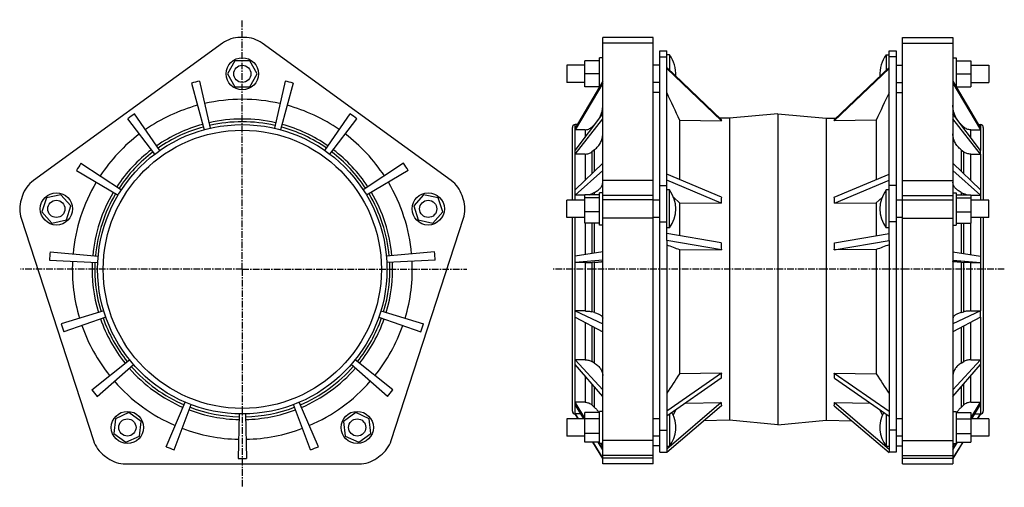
# Model space of a CAD drawing. Header units: millimetres. Extents: x -172 to 744, y -112 to 324.
import ezdxf

# ---------------------------------------------------------------- set-up
doc = ezdxf.new("R2010")
doc.units = ezdxf.units.MM
doc.header["$LTSCALE"] = 16.335
doc.linetypes.add('CENTER', pattern=[0.6, 0.375, -0.075, 0.075, -0.075])
doc.layers.get('0').update_dxf_attribs({"linetype": 'CONTINUOUS'})
doc.layers.add('DEFAULT_1', color=7, linetype='CENTER')

msp = doc.modelspace()

# ---------------------------------------------------------------- linework, layer by layer
at = {"color": 7, "linetype": 'Continuous'}
for p, q in [((37, 307), (33, 307)), ((370.58, -89.98), (370.58, 307)), ((417.58, 307), (370.58, 307)), ((417.58, -89.98), (417.58, 307)), ((649.58, -89.98), (649.58, 307)), ((649.58, 307), (696.58, 307)), ((696.58, 307), (696.58, -89.98)), ((16.54, 301.65), (-159.49, 173.76)), ((229.49, 173.76), (53.46, 301.65)), ((423.58, -79.21), (423.58, 294.66)), ((423.58, 294.66), (430.08, 294.66)), ((430.08, 118.03), (430.08, 294.66)), ((637.08, 118.03), (637.08, 294.66)), ((637.08, 294.66), (643.58, 294.66)), ((643.58, 294.66), (643.58, -79.21)), ((28.07, 285.16), (21.14, 273.16)), ((41.93, 285.16), (28.07, 285.16)), ((48.86, 273.16), (41.93, 285.16)), ((354.03, 261.16), (354.03, 285.16)), ((367.58, 285.16), (354.03, 285.16)), ((367.58, 261.27), (367.58, 288.16)), ((370.58, 288.16), (367.58, 288.16)), ((432.7, 290.76), (430.08, 290.76)), ((432.7, 290.76), (432.7, 276.58)), ((634.45, 290.76), (634.45, 276.58)), ((634.45, 290.76), (637.08, 290.76)), ((696.58, 288.16), (699.58, 288.16)), ((699.58, 288.16), (699.58, 261.27)), ((699.58, 285.16), (713.13, 285.16)), ((713.13, 285.16), (713.13, 261.16)), ((337.08, 281.16), (337.08, 265.16)), ((354.03, 281.16), (337.08, 281.16)), ((423.58, 281.16), (417.58, 281.16)), ((480.87, 230.51), (430.08, 279.09)), ((481.03, 229.46), (430.08, 278.2)), ((586.13, 229.46), (637.08, 278.2)), ((586.29, 230.51), (637.08, 279.09)), ((643.58, 281.16), (649.58, 281.16)), ((713.13, 281.16), (730.08, 281.16)), ((730.08, 281.16), (730.08, 265.16)), ((-4.81, 266.39), (5.16, 222.51)), ((21.14, 273.16), (28.07, 261.16)), ((41.93, 261.16), (48.86, 273.16)), ((74.81, 266.39), (64.84, 222.51)), ((370.58, 266.39), (344.88, 222.51)), ((367.58, 273.16), (354.03, 273.16)), ((696.58, 266.39), (722.28, 222.51)), ((699.58, 273.16), (713.13, 273.16)), ((-12.42, 264.49), (-0.54, 221.08)), ((28.07, 261.16), (41.93, 261.16)), ((82.42, 264.49), (70.54, 221.08)), ((354.03, 265.16), (337.08, 265.16)), ((370.58, 264.49), (344.88, 221.08)), ((367.51, 261.16), (354.03, 261.16)), ((423.58, 265.16), (417.58, 265.16)), ((643.58, 265.16), (649.58, 265.16)), ((696.58, 264.49), (722.28, 221.08)), ((699.64, 261.16), (713.13, 261.16)), ((713.13, 265.16), (730.08, 265.16)), ((423.58, 255.66), (417.58, 255.66)), ((643.58, 255.66), (649.58, 255.66)), ((-46.53, 198.38), (-71.62, 231.37)), ((-41.78, 201.83), (-65.4, 235.88)), ((111.78, 201.83), (135.4, 235.88)), ((116.53, 198.38), (141.62, 231.37)), ((344.88, 201.83), (370.58, 235.88)), ((344.88, 198.38), (370.58, 231.37)), ((442, 230.14), (442, 174.85)), ((442, 230.14), (481.03, 229.46)), ((488.58, 231.71), (479.45, 231.87)), ((533.58, 235.94), (488.58, 231.71)), ((488.58, 231.71), (488.58, -49.39)), ((533.58, 235.94), (533.58, -53.62)), ((533.58, 235.94), (578.58, 231.71)), ((578.58, 231.71), (587.71, 231.87)), ((578.58, 231.71), (578.58, -49.39)), ((625.16, 230.14), (586.13, 229.46)), ((625.16, 230.14), (625.16, 174.85)), ((722.28, 201.83), (696.58, 235.88)), ((722.28, 198.38), (696.58, 231.37)), ((342.28, 155.4), (342.28, 223.26)), ((346.84, 225.86), (344.88, 225.86)), ((344.88, 221.08), (344.88, 222.51)), ((354.05, 221.08), (344.88, 221.08)), ((362.96, 226.08), (360.42, 223.63)), ((704.19, 226.08), (706.74, 223.63)), ((713.11, 221.08), (722.28, 221.08)), ((720.32, 225.86), (722.28, 225.86)), ((722.28, 222.51), (722.28, 221.08)), ((724.88, 223.26), (724.88, 155.4)), ((344.88, 198.38), (344.88, 201.83)), ((362.96, 202.51), (360.42, 200.48)), ((704.19, 202.51), (706.74, 200.48)), ((722.28, 198.38), (722.28, 201.83)), ((354.05, 198.38), (344.88, 198.38)), ((713.11, 198.38), (722.28, 198.38)), ((-115.19, 189.82), (-77.58, 165.11)), ((185.2, 189.82), (147.58, 165.11)), ((370.58, 189.82), (344.88, 165.11)), ((696.58, 189.82), (722.28, 165.11)), ((-119.35, 183.17), (-80.7, 160.13)), ((189.36, 183.17), (150.7, 160.13)), ((370.58, 183.17), (344.88, 160.13)), ((481.03, 158.39), (430.08, 179.88)), ((586.13, 158.39), (637.08, 179.88)), ((696.58, 183.17), (722.28, 160.13)), ((344.88, 160.13), (344.88, 165.11)), ((480.87, 152.61), (430.08, 174.03)), ((586.29, 152.61), (637.08, 174.03)), ((722.28, 165.11), (722.28, 160.13)), ((-169.66, 159.76), (-170.89, 155.95)), ((-147.36, 157.7), (-151.65, 144.52)), ((-133.81, 160.58), (-147.36, 157.7)), ((-124.54, 150.28), (-133.81, 160.58)), ((203.81, 160.58), (194.54, 150.28)), ((217.36, 157.7), (203.81, 160.58)), ((221.65, 144.52), (217.36, 157.7)), ((240.89, 155.95), (239.66, 159.76)), ((354.03, 160.13), (344.88, 160.13)), ((354.03, 134.22), (354.03, 160.58)), ((367.58, 160.58), (354.03, 160.58)), ((367.58, 157.7), (354.03, 157.7)), ((362.96, 162.78), (360.42, 161.48)), ((367.58, 132.4), (367.58, 162.4)), ((370.58, 162.4), (367.58, 162.4)), ((432.7, 165), (430.08, 165)), ((432.7, 129.8), (432.7, 165)), ((436.61, 157.96), (442, 152.91)), ((625.16, 152.91), (630.55, 157.96)), ((637.08, 165), (634.45, 165)), ((634.45, 129.8), (634.45, 165)), ((696.58, 162.4), (699.58, 162.4)), ((699.58, 162.4), (699.58, 132.4)), ((699.58, 160.58), (713.13, 160.58)), ((699.58, 157.7), (713.13, 157.7)), ((704.19, 162.78), (706.74, 161.48)), ((713.13, 160.58), (713.13, 134.22)), ((713.13, 160.13), (722.28, 160.13)), ((-128.82, 137.1), (-124.54, 150.28)), ((194.54, 150.28), (198.82, 137.1)), ((337.08, 139.4), (337.08, 155.4)), ((354.03, 155.4), (337.08, 155.4)), ((423.58, 155.4), (417.58, 155.4)), ((442, 152.91), (442, 122.41)), ((442, 152.91), (480.87, 152.61)), ((586.29, 152.61), (625.16, 152.91)), ((625.16, 152.91), (625.16, 122.41)), ((649.58, 155.4), (643.58, 155.4)), ((730.08, 155.4), (713.13, 155.4)), ((730.08, 139.4), (730.08, 155.4)), ((-170.89, 138.65), (-103.66, -68.29)), ((-151.65, 144.52), (-142.37, 134.22)), ((173.66, -68.29), (240.89, 138.65)), ((212.37, 134.22), (221.65, 144.52)), ((354.03, 139.4), (337.08, 139.4)), ((342.28, -40.85), (342.28, 139.4)), ((367.58, 144.52), (354.03, 144.52)), ((423.58, 139.4), (417.58, 139.4)), ((649.58, 139.4), (643.58, 139.4)), ((699.58, 144.52), (713.13, 144.52)), ((730.08, 139.4), (713.13, 139.4)), ((724.88, 139.4), (724.88, -40.85)), ((-142.37, 134.22), (-128.82, 137.1)), ((198.82, 137.1), (212.37, 134.22)), ((367.58, 134.22), (354.03, 134.22)), ((370.58, 132.4), (367.58, 132.4)), ((432.7, 129.8), (430.08, 129.8)), ((637.08, 129.8), (634.45, 129.8)), ((696.58, 132.4), (699.58, 132.4)), ((699.58, 134.22), (713.13, 134.22)), ((480.87, 115.83), (430.08, 124.43)), ((586.29, 115.83), (637.08, 124.43)), ((481.03, 109.4), (430.08, 118.03)), ((430.08, 118.02), (430.08, -79.28)), ((586.13, 109.4), (637.08, 118.03)), ((637.08, 118.02), (637.08, -79.28)), ((-143.96, 107.44), (-99.14, 103.36)), ((213.96, 107.44), (169.15, 103.36)), ((370.58, 107.44), (344.88, 103.36)), ((344.88, 97.5), (344.88, 103.36)), ((442, 109.52), (442, -6.09)), ((442, 109.52), (481.03, 109.4)), ((625.16, 109.52), (586.13, 109.4)), ((625.16, 109.52), (625.16, -6.09)), ((696.58, 107.44), (722.28, 103.36)), ((722.28, 103.36), (722.28, 97.5)), ((-144.5, 99.62), (-99.55, 97.5)), ((214.5, 99.62), (169.55, 97.5)), ((370.58, 99.62), (344.88, 97.5)), ((354.05, 97.5), (344.88, 97.5)), ((362.96, 97.75), (360.42, 97.63)), ((696.58, 99.62), (722.28, 97.5)), ((704.19, 97.75), (706.74, 97.63)), ((713.11, 97.5), (722.28, 97.5)), ((-93.98, 52.34), (-133.67, 40.39)), ((-92.17, 46.75), (-131.29, 33.08)), ((162.17, 46.75), (201.29, 33.08)), ((163.99, 52.34), (203.67, 40.39)), ((344.88, 46.75), (344.88, 52.34)), ((344.88, 52.34), (370.58, 40.39)), ((354.05, 52.34), (344.88, 52.34)), ((344.88, 46.75), (370.58, 33.08)), ((362.96, 50.84), (360.42, 51.58)), ((722.28, 52.34), (696.58, 40.39)), ((722.28, 46.75), (696.58, 33.08)), ((704.19, 50.84), (706.74, 51.58)), ((713.11, 52.34), (722.28, 52.34)), ((722.28, 46.75), (722.28, 52.34)), ((-105.24, -21.2), (-70.12, 6.94)), ((-100.21, -27.21), (-66.35, 2.43)), ((170.21, -27.21), (136.35, 2.43)), ((175.24, -21.2), (140.12, 6.94)), ((370.58, -21.2), (344.88, 6.94)), ((344.88, 2.43), (344.88, 6.94)), ((354.05, 6.94), (344.88, 6.94)), ((370.58, -27.21), (344.88, 2.43)), ((362.96, 3.69), (360.42, 5.29)), ((696.58, -21.2), (722.28, 6.94)), ((696.58, -27.21), (722.28, 2.43)), ((704.19, 3.69), (706.74, 5.29)), ((713.11, 6.94), (722.28, 6.94)), ((722.28, 6.94), (722.28, 2.43)), ((481.03, -5.6), (430.08, -41.05)), ((481.03, -5.6), (442, -6.09)), ((586.13, -5.6), (637.08, -41.05)), ((586.13, -5.6), (625.16, -6.09)), ((480.87, -10.21), (430.08, -45.56)), ((586.29, -10.21), (637.08, -45.56)), ((-35.79, -74.01), (-18.06, -32.65)), ((-28.52, -76.94), (-12.61, -34.85)), ((98.52, -76.94), (82.61, -34.85)), ((105.79, -74.01), (88.06, -32.65)), ((354.03, -47.38), (344.88, -32.65)), ((344.88, -34.85), (344.88, -32.65)), ((354.05, -32.65), (344.88, -32.65)), ((352.96, -48.08), (344.88, -34.85)), ((362.96, -37.42), (360.42, -35.07)), ((480.87, -32.95), (430.08, -76.21)), ((481.03, -35.87), (430.08, -79.28)), ((447.46, -33.46), (480.87, -32.95)), ((586.13, -35.87), (637.08, -79.28)), ((586.29, -32.95), (619.7, -33.46)), ((586.29, -32.95), (637.08, -76.21)), ((704.19, -37.42), (706.74, -35.07)), ((713.11, -32.65), (722.28, -32.65)), ((713.13, -47.38), (722.28, -32.65)), ((714.2, -48.08), (722.28, -34.85)), ((722.28, -32.65), (722.28, -34.85)), ((-70.53, -42.3), (-83.19, -47.94)), ((-59.32, -50.45), (-70.53, -42.3)), ((32.06, -43.51), (31.16, -84.94)), ((37.94, -43.51), (38.84, -84.94)), ((140.53, -42.3), (129.32, -50.45)), ((153.19, -47.94), (140.53, -42.3)), ((344.88, -43.51), (347.72, -48.08)), ((344.88, -43.51), (344.88, -43.54)), ((350.17, -43.51), (344.88, -43.51)), ((347.7, -48.08), (344.88, -43.54)), ((354.03, -69.86), (354.03, -42.3)), ((367.58, -42.3), (354.03, -42.3)), ((367.58, -71.08), (367.58, -41.08)), ((370.58, -41.08), (367.58, -41.08)), ((432.7, -43.73), (432.7, -73.68)), ((436.2, -44.52), (438.9, -39.42)), ((628.26, -39.42), (630.96, -44.52)), ((634.45, -43.73), (634.45, -73.68)), ((696.58, -41.08), (699.58, -41.08)), ((699.58, -41.08), (699.58, -71.08)), ((699.58, -42.3), (713.13, -42.3)), ((713.13, -42.3), (713.13, -69.86)), ((716.99, -43.51), (722.28, -43.51)), ((722.28, -43.51), (719.44, -48.08)), ((719.46, -48.08), (722.28, -43.54)), ((722.28, -43.54), (722.28, -43.51)), ((-83.19, -47.94), (-84.63, -61.72)), ((-60.77, -64.23), (-59.32, -50.45)), ((129.32, -50.45), (130.77, -64.23)), ((154.64, -61.72), (153.19, -47.94)), ((337.08, -48.08), (337.08, -64.08)), ((354.03, -48.08), (337.08, -48.08)), ((367.58, -47.94), (354.03, -47.94)), ((423.58, -48.08), (417.58, -48.08)), ((488.58, -49.39), (464.66, -49.81)), ((533.58, -53.62), (488.58, -49.39)), ((533.58, -53.62), (578.58, -49.39)), ((578.58, -49.39), (602.49, -49.81)), ((649.58, -48.08), (643.58, -48.08)), ((699.58, -47.94), (713.13, -47.94)), ((730.08, -48.08), (713.13, -48.08)), ((730.08, -48.08), (730.08, -64.08)), ((-84.63, -61.72), (-73.42, -69.86)), ((143.43, -69.86), (154.64, -61.72)), ((354.03, -64.08), (337.08, -64.08)), ((367.58, -61.72), (354.03, -61.72)), ((423.58, -64.08), (417.58, -64.08)), ((649.58, -64.08), (643.58, -64.08)), ((699.58, -61.72), (713.13, -61.72)), ((730.08, -64.08), (713.13, -64.08)), ((-73.42, -69.86), (-60.77, -64.23)), ((130.77, -64.23), (143.43, -69.86)), ((367.58, -69.86), (354.03, -69.86)), ((370.58, -84.98), (361.2, -69.86)), ((361.23, -69.86), (370.58, -84.94)), ((370.58, -76.94), (366.26, -69.86)), ((370.58, -71.08), (367.58, -71.08)), ((370.58, -74.01), (368.76, -71.08)), ((696.58, -76.94), (700.9, -69.86)), ((705.93, -69.86), (696.58, -84.94)), ((696.58, -84.98), (705.96, -69.86)), ((696.58, -71.08), (699.58, -71.08)), ((696.58, -74.01), (698.4, -71.08)), ((699.58, -69.86), (713.13, -69.86)), ((-93.48, -82.29), (-90.25, -84.64)), ((160.25, -84.64), (163.49, -82.29)), ((423.58, -73.34), (417.58, -73.34)), ((423.58, -79.21), (430.08, -79.21)), ((432.7, -73.68), (430.08, -73.68)), ((637.08, -73.68), (634.45, -73.68)), ((643.58, -79.21), (637.08, -79.21)), ((643.58, -73.34), (649.58, -73.34)), ((-73.79, -89.98), (143.79, -89.98)), ((417.58, -89.98), (370.58, -89.98)), ((649.58, -89.98), (696.58, -89.98))]:
    msp.add_line(p, q, dxfattribs=at)
at = {"color": 9, "linetype": 'Continuous'}
for p, q in [((417.58, 301.65), (370.58, 301.65)), ((649.58, 301.65), (696.58, 301.65)), ((423.58, 288.93), (430.08, 288.93)), ((643.58, 288.93), (637.08, 288.93)), ((344.88, 222.51), (344.88, 225.86)), ((344.88, 201.83), (344.88, 221.08)), ((354.05, 221.08), (354.05, 213.98)), ((360.42, 223.63), (360.42, 222.42)), ((362.96, 225.79), (362.96, 226.08)), ((704.19, 226.08), (704.19, 225.79)), ((706.74, 222.42), (706.74, 223.63)), ((713.11, 213.98), (713.11, 221.08)), ((722.28, 225.86), (722.28, 222.51)), ((722.28, 221.08), (722.28, 201.83)), ((362.96, 182.5), (362.96, 202.51)), ((704.19, 202.51), (704.19, 182.5)), ((344.88, 165.11), (344.88, 198.38)), ((354.05, 198.38), (354.05, 173.93)), ((360.42, 200.48), (360.42, 180.05)), ((706.74, 180.05), (706.74, 200.48)), ((713.11, 173.93), (713.11, 198.38)), ((722.28, 198.38), (722.28, 165.11)), ((417.58, 173.76), (370.58, 173.76)), ((423.58, 169.04), (430.08, 169.04)), ((643.58, 169.04), (637.08, 169.04)), ((649.58, 173.76), (696.58, 173.76)), ((344.88, 155.4), (344.88, 160.13)), ((360.42, 161.48), (360.42, 160.58)), ((362.96, 160.58), (362.96, 162.78)), ((417.58, 159.76), (370.58, 159.76)), ((417.58, 155.95), (370.58, 155.95)), ((649.58, 159.76), (696.58, 159.76)), ((649.58, 155.95), (696.58, 155.95)), ((704.19, 162.78), (704.19, 160.58)), ((706.74, 160.58), (706.74, 161.48)), ((722.28, 160.13), (722.28, 155.4)), ((344.88, 103.36), (344.88, 139.4)), ((417.58, 138.65), (370.58, 138.65)), ((649.58, 138.65), (696.58, 138.65)), ((722.28, 139.4), (722.28, 103.36)), ((354.05, 134.22), (354.05, 104.82)), ((360.42, 134.22), (360.42, 105.83)), ((362.96, 106.23), (362.96, 134.22)), ((423.58, 135.5), (430.08, 135.5)), ((643.58, 135.5), (637.08, 135.5)), ((704.19, 134.22), (704.19, 106.23)), ((706.74, 105.83), (706.74, 134.22)), ((713.11, 104.82), (713.11, 134.22)), ((344.88, 52.34), (344.88, 97.5)), ((354.05, 97.5), (354.05, 52.34)), ((360.42, 97.63), (360.42, 51.58)), ((362.96, 50.84), (362.96, 97.75)), ((704.19, 97.75), (704.19, 50.84)), ((706.74, 51.58), (706.74, 97.63)), ((713.11, 52.34), (713.11, 97.5)), ((722.28, 97.5), (722.28, 52.34)), ((344.88, 6.94), (344.88, 46.75)), ((722.28, 46.75), (722.28, 6.94)), ((354.05, 41.87), (354.05, 6.94)), ((360.42, 38.49), (360.42, 5.29)), ((362.96, 3.69), (362.96, 37.13)), ((704.19, 37.13), (704.19, 3.69)), ((706.74, 5.29), (706.74, 38.49)), ((713.11, 6.94), (713.11, 41.87)), ((344.88, -32.65), (344.88, 2.43)), ((722.28, 2.43), (722.28, -32.65)), ((354.05, -8.15), (354.05, -32.65)), ((713.11, -32.65), (713.11, -8.15)), ((360.42, -15.49), (360.42, -35.07)), ((706.74, -35.07), (706.74, -15.49)), ((362.96, -37.42), (362.96, -18.43)), ((704.19, -18.43), (704.19, -37.42)), ((344.88, -43.51), (344.88, -34.85)), ((722.28, -34.85), (722.28, -43.51)), ((423.58, -58.48), (430.08, -58.48)), ((643.58, -58.48), (637.08, -58.48)), ((417.58, -68.29), (370.58, -68.29)), ((649.58, -68.29), (696.58, -68.29)), ((417.58, -82.29), (370.58, -82.29)), ((649.58, -82.29), (696.58, -82.29)), ((417.58, -84.64), (370.58, -84.64)), ((649.58, -84.64), (696.58, -84.64))]:
    msp.add_line(p, q, dxfattribs=at)
at = {"color": 7, "linetype": 'Continuous'}
for centre, radius in [((35, 273.16), 15), ((35, 273.16), 8), ((35, 91.16), 134.7), ((35, 91.16), 129.5), ((-138.09, 147.4), 15), ((208.09, 147.4), 15), ((-138.09, 147.4), 8), ((208.09, 147.4), 8), ((-71.98, -56.08), 15), ((141.98, -56.08), 15), ((-71.98, -56.08), 8), ((141.98, -56.08), 8)]:
    msp.add_circle(centre, radius, dxfattribs=at)
for centre, radius, start, end in [((33, 279), 28, 90, 126), ((37, 279), 28, 54, 90), ((409.28, 273.16), 29.3, 355.85191, 36.9188), ((657.88, 273.16), 29.3, 143.0812, 184.15249), ((35, 91.16), 179.7, 102.8, 105.3), ((35, 91.16), 179.7, 74.7, 77.2), ((35, 91.16), 176.14, 124.75, 127.25), ((35, 91.16), 176.14, 52.75, 55.25), ((344.88, 223.26), 2.6, 90, 180), ((345.27, 244.43), 25.49, 313.96601, 317.09004), ((721.89, 244.43), 25.49, 222.90996, 226.03399), ((722.28, 223.26), 2.6, 0, 90), ((35, 91.16), 179.7, 146.7, 149.2), ((35, 91.16), 179.7, 30.8, 33.3), ((-143.03, 151.1), 28, 126, 162), ((213.03, 151.1), 28, 18, 54), ((-144.26, 147.3), 28, 162, 198), ((214.26, 147.3), 28, 342, 18), ((409.28, 147.4), 29.3, 323.0812, 36.9188), ((657.88, 147.4), 29.3, 143.0812, 216.9188), ((35, 91.16), 179.7, 174.8, 177.3), ((35, 91.16), 179.7, 2.7, 5.2), ((35, 91.16), 176.14, 196.75, 199.25), ((35, 91.16), 176.14, 340.75, 343.25), ((35, 91.16), 179.7, 218.7, 221.2), ((35, 91.16), 179.7, 318.8, 321.3), ((344.88, -40.94), 2.6, 180, 270), ((409.28, -56.08), 29.3, 323.0812, 28.48341), ((657.88, -56.08), 29.3, 151.51659, 216.9188), ((722.28, -40.94), 2.6, 270, 360), ((-77.03, -59.63), 28, 198, 234), ((147.03, -59.63), 28, 306, 342), ((35, 91.16), 179.7, 246.8, 249.3), ((35, 91.16), 179.7, 290.7, 293.2), ((-73.79, -61.98), 28, 234, 270), ((35, 91.16), 176.14, 268.75, 271.25), ((143.79, -61.98), 28, 270, 306)]:
    msp.add_arc(centre, radius, start, end, dxfattribs=at)
at = {"color": 9, "linetype": 'Continuous'}
for radius, start, end in [(158.27, 77.2, 102.8), (158.27, 105.3, 124.75), (158.27, 55.25, 74.7), (139.88, 77.2, 102.8), (139.88, 105.3, 124.75), (137.34, 105.3, 124.75), (137.34, 77.2, 102.8), (137.34, 55.25, 74.7), (139.88, 55.25, 74.7), (158.27, 127.25, 146.7), (158.27, 33.3, 52.75), (139.88, 127.25, 146.7), (139.88, 33.3, 52.75), (137.34, 127.25, 146.7), (137.34, 33.3, 52.75), (158.27, 149.2, 174.8), (158.27, 5.2, 30.8), (139.88, 149.2, 174.8), (137.34, 149.2, 174.8), (137.34, 5.2, 30.8), (139.88, 5.2, 30.8), (158.27, 177.3, 196.75), (139.88, 177.3, 196.75), (137.34, 177.3, 196.75), (137.34, 343.25, 2.7), (139.88, 343.25, 2.7), (158.27, 343.25, 2.7), (137.34, 199.25, 218.7), (137.34, 321.3, 340.75), (158.27, 199.25, 218.7), (139.88, 199.25, 218.7), (139.88, 321.3, 340.75), (158.27, 321.3, 340.75), (137.34, 221.2, 246.8), (137.34, 293.2, 318.8), (139.88, 221.2, 246.8), (139.88, 293.2, 318.8), (158.27, 221.2, 246.8), (158.27, 293.2, 318.8), (139.88, 249.3, 268.75), (137.34, 249.3, 268.75), (137.34, 271.25, 290.7), (139.88, 271.25, 290.7), (158.27, 249.3, 268.75), (158.27, 271.25, 290.7)]:
    msp.add_arc((35, 91.16), radius, start, end, dxfattribs=at)
at = {"color": 7, "linetype": 'Continuous'}
for centre, major_axis, ratio, start_param, end_param in [((623.95, 93.65), (142.76, -137.81), 0.068996, -3.075085, -3.028015), ((443.21, 93.65), (142.76, 137.81), 0.068996, -0.113578, -0.066508), ((623.95, 92.26), (123.93, -114.38), 0.62516, -2.665323, -2.618254), ((443.21, 92.26), (123.93, 114.38), 0.62516, -0.523339, -0.476269), ((623.95, 91.6), (118.08, -96.8), 0.834685, -2.541504, -2.494434), ((443.21, 91.6), (118.08, 96.8), 0.834685, -0.647158, -0.600089), ((623.95, 89.34), (133.59, 127.26), 0.402621, 2.728286, 2.775356), ((443.21, 89.34), (133.59, -127.26), 0.402621, 0.366237, 0.413307), ((623.95, 88.93), (139.11, 133.71), 0.250045, 2.905733, 2.952803), ((443.21, 88.93), (139.11, -133.71), 0.250045, 0.18879, 0.23586)]:
    msp.add_ellipse(centre, major_axis=major_axis, ratio=ratio, start_param=start_param, end_param=end_param, dxfattribs=at)
for points in [[(430.08, 255.49), (434.05, 247.04), (438.03, 238.59), (442, 230.14)], [(637.08, 255.49), (633.1, 247.04), (629.13, 238.59), (625.16, 230.14)], [(430.08, 114.01), (434.05, 112.52), (438.03, 111.02), (442, 109.52)], [(637.08, 114.01), (633.1, 112.52), (629.13, 111.02), (625.16, 109.52)], [(442, -6.09), (438.03, -12.24), (434.05, -18.39), (430.08, -24.53)], [(625.16, -6.09), (629.13, -12.24), (633.1, -18.39), (637.08, -24.53)]]:
    msp.add_open_spline(points, degree=3, dxfattribs=at)
for points, knots in [([(367.06, 231.22), (367.63, 232.17), (368.65, 234.14), (369.76, 237.27), (370.43, 240.51), (370.58, 242.72), (370.58, 243.82)], [0, 0, 0, 0, 0.251035, 0.501206, 0.750758, 1, 1, 1, 1]), ([(700.1, 231.22), (699.53, 232.17), (698.51, 234.14), (697.4, 237.27), (696.73, 240.51), (696.58, 242.72), (696.58, 243.82)], [0, 0, 0, 0, 0.251035, 0.501206, 0.750758, 1, 1, 1, 1]), ([(354.05, 221.08), (354.64, 221.08), (355.82, 221.19), (357.51, 221.69), (359.08, 222.5), (360, 223.22), (360.42, 223.63)], [0, 0, 0, 0, 0.251503, 0.50234, 0.751963, 1, 1, 1, 1]), ([(713.11, 221.08), (712.52, 221.08), (711.34, 221.19), (709.64, 221.69), (708.08, 222.5), (707.16, 223.22), (706.74, 223.63)], [0, 0, 0, 0, 0.251503, 0.50234, 0.751963, 1, 1, 1, 1]), ([(362.96, 202.51), (364.14, 203.44), (366.27, 205.49), (368.33, 208.53), (369.49, 211.11), (370.12, 213.08), (370.49, 215.1), (370.58, 216.46), (370.58, 217.14)], [0, 0, 0, 0, 0.264159, 0.516901, 0.639852, 0.760969, 0.880816, 1, 1, 1, 1]), ([(704.19, 202.51), (703.02, 203.44), (700.88, 205.49), (698.83, 208.53), (697.66, 211.11), (697.04, 213.08), (696.66, 215.1), (696.58, 216.46), (696.58, 217.14)], [0, 0, 0, 0, 0.264159, 0.516901, 0.639852, 0.760969, 0.880816, 1, 1, 1, 1]), ([(354.05, 198.38), (354.64, 198.38), (355.81, 198.47), (357.5, 198.87), (359.06, 199.53), (359.99, 200.14), (360.42, 200.48)], [0, 0, 0, 0, 0.258319, 0.513057, 0.761064, 1, 1, 1, 1]), ([(713.11, 198.38), (712.52, 198.38), (711.35, 198.47), (709.66, 198.87), (708.1, 199.53), (707.17, 200.14), (706.74, 200.48)], [0, 0, 0, 0, 0.258319, 0.513057, 0.761064, 1, 1, 1, 1]), ([(362.96, 162.78), (363.55, 163.08), (364.66, 163.71), (366.18, 164.75), (367.5, 165.87), (368.6, 167.05), (369.48, 168.29), (370.11, 169.57), (370.49, 170.87), (370.58, 171.76), (370.58, 172.2)], [0, 0, 0, 0, 0.154765, 0.300021, 0.435693, 0.562132, 0.680148, 0.791097, 0.896911, 1, 1, 1, 1]), ([(704.19, 162.78), (703.61, 163.08), (702.5, 163.71), (700.97, 164.75), (699.65, 165.87), (698.55, 167.05), (697.68, 168.29), (697.05, 169.57), (696.67, 170.87), (696.58, 171.76), (696.58, 172.2)], [0, 0, 0, 0, 0.154765, 0.300021, 0.435693, 0.562132, 0.680148, 0.791097, 0.896911, 1, 1, 1, 1]), ([(357.92, 160.58), (358.36, 160.68), (359.22, 160.94), (360.04, 161.28), (360.42, 161.48)], [0, 0, 0, 0, 0.519633, 1, 1, 1, 1]), ([(709.24, 160.58), (708.79, 160.68), (707.94, 160.94), (707.12, 161.28), (706.74, 161.48)], [0, 0, 0, 0, 0.519633, 1, 1, 1, 1]), ([(354.05, 97.5), (355.2, 97.5), (356.87, 97.52), (358.99, 97.57), (359.96, 97.6), (360.42, 97.63)], [0, 0, 0, 0, 0.541078, 0.785586, 1, 1, 1, 1]), ([(362.96, 97.75), (363.54, 97.77), (364.61, 97.83), (366.13, 97.92), (367.44, 98.02), (368.39, 98.12), (369.04, 98.2), (369.44, 98.25), (369.78, 98.31), (370.06, 98.37), (370.26, 98.42), (370.38, 98.46), (370.45, 98.49), (370.51, 98.52), (370.55, 98.55), (370.57, 98.58), (370.58, 98.6), (370.58, 98.61)], [0, 0, 0, 0, 0.222158, 0.419365, 0.589728, 0.731681, 0.791591, 0.843945, 0.88865, 0.925641, 0.954912, 0.966683, 0.976577, 0.984657, 0.991042, 0.995979, 1, 1, 1, 1]), ([(704.19, 97.75), (703.62, 97.77), (702.54, 97.83), (701.03, 97.92), (699.72, 98.02), (698.77, 98.12), (698.12, 98.2), (697.72, 98.25), (697.38, 98.31), (697.1, 98.37), (696.9, 98.42), (696.78, 98.46), (696.71, 98.49), (696.65, 98.52), (696.61, 98.55), (696.59, 98.58), (696.58, 98.6), (696.58, 98.61)], [0, 0, 0, 0, 0.222158, 0.419365, 0.589728, 0.731681, 0.791591, 0.843945, 0.88865, 0.925641, 0.954912, 0.966683, 0.976577, 0.984657, 0.991042, 0.995979, 1, 1, 1, 1]), ([(713.11, 97.5), (711.96, 97.5), (710.29, 97.52), (708.17, 97.57), (707.2, 97.6), (706.74, 97.63)], [0, 0, 0, 0, 0.541078, 0.785586, 1, 1, 1, 1]), ([(354.05, 52.34), (354.64, 52.34), (355.79, 52.3), (357.46, 52.16), (359, 51.93), (359.97, 51.71), (360.42, 51.58)], [0, 0, 0, 0, 0.273305, 0.536992, 0.781941, 1, 1, 1, 1]), ([(362.96, 50.84), (363.54, 50.68), (364.63, 50.33), (366.15, 49.75), (367.47, 49.12), (368.57, 48.47), (369.44, 47.78), (370.08, 47.06), (370.43, 46.42), (370.56, 45.92), (370.58, 45.67), (370.58, 45.54)], [0, 0, 0, 0, 0.183916, 0.350722, 0.499601, 0.630276, 0.743176, 0.839846, 0.92353, 0.962262, 1, 1, 1, 1]), ([(704.19, 50.84), (703.62, 50.68), (702.53, 50.33), (701.01, 49.75), (699.69, 49.12), (698.59, 48.47), (697.72, 47.78), (697.07, 47.06), (696.73, 46.42), (696.6, 45.92), (696.58, 45.67), (696.58, 45.54)], [0, 0, 0, 0, 0.183916, 0.350722, 0.499601, 0.630276, 0.743176, 0.839846, 0.92353, 0.962262, 1, 1, 1, 1]), ([(713.11, 52.34), (712.52, 52.34), (711.37, 52.3), (709.7, 52.16), (708.16, 51.93), (707.19, 51.71), (706.74, 51.58)], [0, 0, 0, 0, 0.273305, 0.536992, 0.781941, 1, 1, 1, 1]), ([(354.05, 6.94), (354.64, 6.94), (355.8, 6.87), (357.48, 6.55), (359.03, 6.04), (359.98, 5.56), (360.42, 5.29)], [0, 0, 0, 0, 0.264496, 0.522862, 0.769521, 1, 1, 1, 1]), ([(362.96, 3.69), (364.11, 2.98), (365.72, 1.78), (367.52, -0.09), (368.62, -1.54), (369.49, -3.04), (370.11, -4.6), (370.49, -6.19), (370.58, -7.27), (370.58, -7.8)], [0, 0, 0, 0, 0.282551, 0.414305, 0.539998, 0.660293, 0.776168, 0.888906, 1, 1, 1, 1]), ([(704.19, 3.69), (703.05, 2.98), (701.44, 1.78), (699.64, -0.09), (698.54, -1.54), (697.67, -3.04), (697.04, -4.6), (696.66, -6.19), (696.58, -7.27), (696.58, -7.8)], [0, 0, 0, 0, 0.282551, 0.414305, 0.539998, 0.660293, 0.776168, 0.888906, 1, 1, 1, 1]), ([(713.11, 6.94), (712.52, 6.94), (711.36, 6.87), (709.68, 6.55), (708.13, 6.04), (707.18, 5.56), (706.74, 5.29)], [0, 0, 0, 0, 0.264496, 0.522862, 0.769521, 1, 1, 1, 1]), ([(354.05, -32.65), (354.64, -32.65), (355.81, -32.76), (357.51, -33.23), (359.07, -33.99), (360, -34.69), (360.42, -35.07)], [0, 0, 0, 0, 0.253393, 0.505302, 0.754464, 1, 1, 1, 1]), ([(713.11, -32.65), (712.52, -32.65), (711.34, -32.76), (709.65, -33.23), (708.09, -33.99), (707.16, -34.69), (706.74, -35.07)], [0, 0, 0, 0, 0.253393, 0.505302, 0.754464, 1, 1, 1, 1]), ([(362.96, -37.42), (363.75, -38.14), (365.23, -39.68), (366.49, -41.41), (367.06, -42.3)], [0, 0, 0, 0, 0.502689, 1, 1, 1, 1]), ([(704.19, -37.42), (703.41, -38.14), (701.93, -39.68), (700.67, -41.41), (700.1, -42.3)], [0, 0, 0, 0, 0.502689, 1, 1, 1, 1])]:
    msp.add_open_spline(points, degree=3, knots=knots, dxfattribs=at)
at = {"layer": 'DEFAULT_1', "color": 7, "linetype": 'CENTER'}
for p, q in [((35, 91.16), (35, 323.54)), ((35, 91.16), (-171.47, 91.16)), ((35, 91.16), (244.04, 91.16)), ((35, 91.16), (35, -111.8)), ((744.41, 91.16), (324.43, 91.16))]:
    msp.add_line(p, q, dxfattribs=at)

doc.saveas('drawing.dxf')
